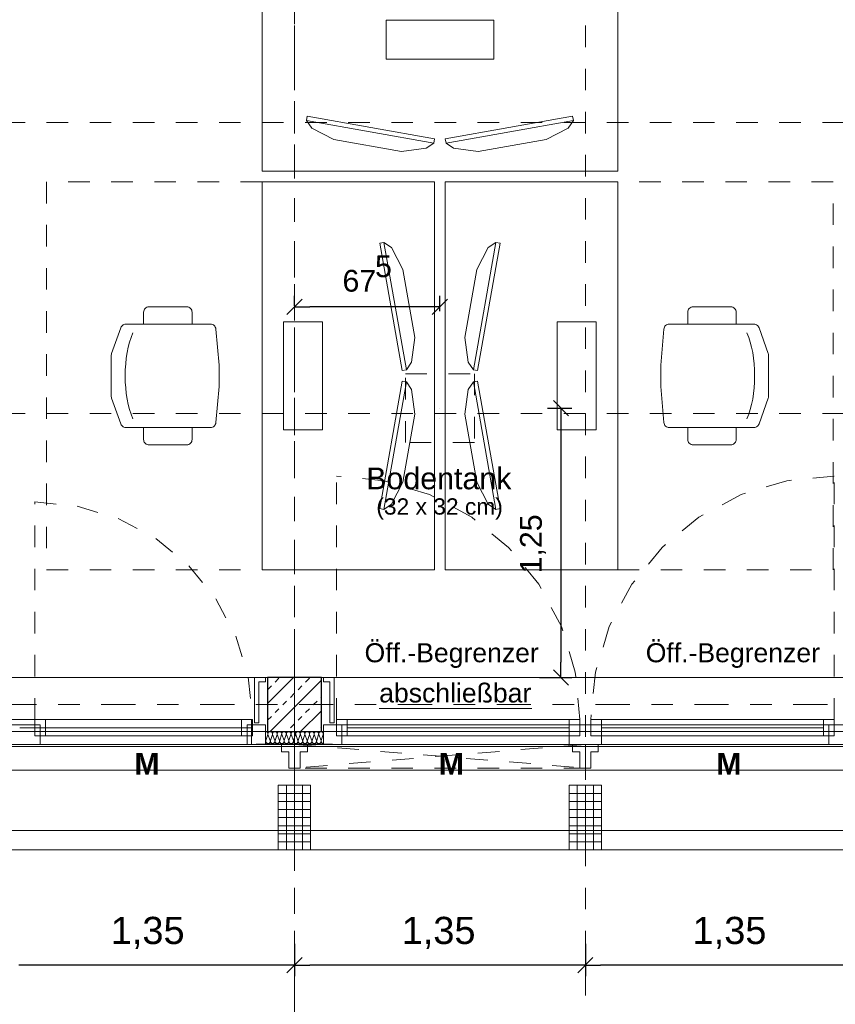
# Model space of a CAD drawing. Header units: metres. Extents: x -45.2 to 14.3, y -31.8 to 10.2.
# Tile 90 of 152: x -12.1 to -8.3, y -23 to -18.4. Entities that reach past the tile are written whole.
import ezdxf

# ---------------------------------------------------------------- set-up
doc = ezdxf.new("R2010")
doc.units = ezdxf.units.M
doc.header["$LTSCALE"] = 0.05
for name, pattern in [('1600.2032', [1.6, 0.8, -0.8]), ('Achsen 01', [5.291531, 3.175, -1.058062, 0.352704, -0.705764]), ('gestrichelt - 01', [2, 1, -1]), ('ISO-07 Punktiert', [0.889, 0.127, -0.762]), ('Raster 01', [2, 1, -1]), ('VW-01 Strichlinie kurz', [2, 1, -1])]:
    doc.linetypes.add(name, pattern=pattern)
doc.layers.get('0').update_dxf_attribs({"lineweight": 25})
for name, color, linetype, lineweight, true_color in [('013_Beton und Stahlbetonarbeiten-000 Brüstung', 7, 'Continuous', 9, 0xa6a6a6), ('014_Fassadenarbeiten-000 Aufsicht Betonfertigteile', 7, 'Continuous', 9, 0xc0c0c0), ('014_Fassadenarbeiten-330 mineralische Dämmung', 7, 'Continuous', 9, 0x666666), ('030_Sonnenschutzarbeiten-Bemassung', 7, 'Continuous', 13, 0xff6633), ('030_Sonnenschutzarbeiten-Grundriss', 7, 'Continuous', 13, 0x555555), ('031_Metallbauarbeiten-330 Aufsicht Metallbauarbeiten', 7, 'Continuous', 9, 0xa6a6a6), ('032_Metallarbeiten-abschließbar', 7, 'Continuous', 13, 0x444444), ('032_Metallarbeiten-Fenster', 7, 'Continuous', 13, 0x444444), ('032_Metallarbeiten-Öffnungsbegrenzer', 7, 'Continuous', 13, 0x444444), ('ACTES-Einrichtung Aufsicht.', 7, 'Continuous', 9, 0xa6a6a6), ('AV1-Achsen', 1, 'Achsen 01', 18, 0xff0000), ('AV1-Bewegungsfläche', 7, 'gestrichelt - 01', 9, 0xd9d9d9), ('AV1-Einrichtung', 7, 'Continuous', 9, 0xa6a6a6), ('AV1-Raster', 7, 'Raster 01', 9, 0xa6a6a6)]:
    doc.layers.add(name, color=color, linetype=linetype, lineweight=lineweight, true_color=true_color)
for name, color, linetype, lineweight in [('013_Beton und Stahlbetonarbeiten-000 Unterzüge', 7, 'ISO-07 Punktiert', 13), ('013_Beton und Stahlbetonarbeiten-330 Außenstützen', 7, 'Continuous', 25), ('014_Fassadenarbeiten-330 Betonfertigteile vertikal', 7, 'Continuous', 9), ('027_Tischlerarbeiten-330 Innenfensterbänke', 7, 'Continuous', 9), ('030_Sonnenschutzarbeiten-Kasten+Behang', 7, 'Continuous', 5), ('030_Sonnenschutzarbeiten-Motor', 7, 'Continuous', 5), ('053_Niederspannungsanlagen-Bodentanks', 7, 'gestrichelt - 01', 9), ('AV1-Einrichtung Bemaßung', 7, 'Continuous', 9)]:
    doc.layers.add(name, color=color, linetype=linetype, lineweight=lineweight)
doc.styles.add('Arial', font='arial.ttf')
doc.styles.add('Arial (bold)', font='arialbd.ttf')

msp = doc.modelspace()

# ---------------------------------------------------------------- linework, layer by layer
at = {"color": 0, "linetype": 'Continuous', "lineweight": 15}
for p, q in [((-10.8354, -19.7898), (-10.7646, -19.7191)), ((-10.0896, -19.7191), (-10.1604, -19.7898)), ((-9.5985, -20.1896), (-9.5278, -20.2604)), ((-9.5278, -21.5104), (-9.5985, -21.4396)), ((-10.7646, -22.7746), (-10.8354, -22.8454)), ((-10.8354, -22.8454), (-10.7646, -22.7746)), ((-9.4146, -22.7746), (-9.4854, -22.8454)), ((-9.4854, -22.8454), (-9.4146, -22.7746))]:
    msp.add_line(p, q, dxfattribs=at)
at = {"color": 0, "linetype": 'ByBlock', "lineweight": -2}
for p, q in [((-10.8, -19.7544), (-10.7293, -19.7544)), ((-10.125, -19.7544), (-10.1957, -19.7544)), ((-9.5632, -20.225), (-9.5632, -20.2957)), ((-9.5632, -21.475), (-9.5632, -21.4043)), ((-10.8, -22.81), (-10.8707, -22.81)), ((-10.8, -22.81), (-10.7293, -22.81)), ((-9.45, -22.81), (-9.5207, -22.81)), ((-9.45, -22.81), (-9.3793, -22.81))]:
    msp.add_line(p, q, dxfattribs=at)
at = {"layer": '013_Beton und Stahlbetonarbeiten-000 Brüstung'}
for points in [[(-13.375, -21.725), (-13.375, -21.475), (-10.925, -21.475), (-10.925, -21.725)], [(-10.675, -21.725), (-10.675, -21.475), (-8.225, -21.475), (-8.225, -21.725)]]:
    msp.add_lwpolyline(points, close=True, dxfattribs=at)
at = {"layer": '013_Beton und Stahlbetonarbeiten-000 Unterzüge', "linetype": 'VW-01 Strichlinie kurz'}
for points in [[(-13.375, -21.725), (-13.375, -21.475), (-10.925, -21.475), (-10.925, -21.725)], [(-10.675, -21.725), (-10.675, -21.475), (-8.225, -21.475), (-8.225, -21.725)]]:
    msp.add_lwpolyline(points, close=True, dxfattribs=at)
at = {"layer": '013_Beton und Stahlbetonarbeiten-330 Außenstützen', "color": 251, "linetype": 'Continuous', "lineweight": 13, "true_color": 0x4c4c4c}
for p, q in [((-10.8042, -21.475), (-10.925, -21.5958)), ((-10.9248, -21.5314), (-10.9071, -21.5137)), ((-10.675, -21.4872), (-10.9128, -21.725)), ((-10.8894, -21.496), (-10.8718, -21.4784)), ((-10.7834, -21.5314), (-10.7657, -21.5137)), ((-10.748, -21.496), (-10.7303, -21.4784)), ((-10.8187, -21.5668), (-10.8011, -21.5491)), ((-10.8541, -21.6021), (-10.8364, -21.5844)), ((-10.7127, -21.6021), (-10.695, -21.5844)), ((-10.6773, -21.5668), (-10.675, -21.5644)), ((-10.8894, -21.6375), (-10.8718, -21.6198)), ((-10.675, -21.6286), (-10.7714, -21.725)), ((-10.748, -21.6375), (-10.7303, -21.6198)), ((-10.9248, -21.6728), (-10.9071, -21.6551)), ((-10.8187, -21.7082), (-10.8011, -21.6905)), ((-10.7834, -21.6728), (-10.7657, -21.6551)), ((-10.6773, -21.7082), (-10.675, -21.7059))]:
    msp.add_line(p, q, dxfattribs=at)
at = {"layer": '013_Beton und Stahlbetonarbeiten-330 Außenstützen'}
msp.add_lwpolyline([(-10.675, -21.475), (-10.925, -21.475), (-10.925, -21.725), (-10.675, -21.725)], close=True, dxfattribs=at)
at = {"layer": '014_Fassadenarbeiten-000 Aufsicht Betonfertigteile'}
msp.add_lwpolyline([(-39.455, -21.905), (0.305, -21.905), (0.675, -22.275), (-39.825, -22.275)], close=True, dxfattribs=at)
at = {"layer": '014_Fassadenarbeiten-330 Betonfertigteile vertikal', "color": 8, "linetype": 'Continuous', "lineweight": 13, "true_color": 0x808080}
for p, q in [((-10.875, -22.0125), (-10.725, -22.0125)), ((-9.525, -22.0125), (-9.375, -22.0125)), ((-10.875, -22.05), (-10.725, -22.05)), ((-9.525, -22.05), (-9.375, -22.05)), ((-10.875, -22.0875), (-10.725, -22.0875)), ((-9.525, -22.0875), (-9.375, -22.0875)), ((-10.875, -22.125), (-10.725, -22.125)), ((-9.525, -22.125), (-9.375, -22.125)), ((-10.875, -22.1625), (-10.725, -22.1625)), ((-10.875, -22.2), (-10.725, -22.2)), ((-9.525, -22.1625), (-9.375, -22.1625)), ((-9.525, -22.2), (-9.375, -22.2)), ((-10.875, -22.2375), (-10.725, -22.2375)), ((-9.525, -22.2375), (-9.375, -22.2375))]:
    msp.add_line(p, q, dxfattribs=at)
at = {"layer": '014_Fassadenarbeiten-330 Betonfertigteile vertikal', "color": 8, "linetype": 'Continuous', "lineweight": 9, "true_color": 0x808080}
for p, q in [((-10.8375, -21.975), (-10.8375, -22.275)), ((-10.8, -21.975), (-10.8, -22.275)), ((-10.7625, -21.975), (-10.7625, -22.275)), ((-9.4875, -21.975), (-9.4875, -22.275)), ((-9.45, -21.975), (-9.45, -22.275)), ((-9.4125, -21.975), (-9.4125, -22.275))]:
    msp.add_line(p, q, dxfattribs=at)
at = {"layer": '014_Fassadenarbeiten-330 Betonfertigteile vertikal'}
for points in [[(-10.725, -21.975), (-10.875, -21.975), (-10.875, -22.275), (-10.725, -22.275)], [(-9.375, -21.975), (-9.525, -21.975), (-9.525, -22.275), (-9.375, -22.275)]]:
    msp.add_lwpolyline(points, close=True, dxfattribs=at)
at = {"layer": '014_Fassadenarbeiten-330 mineralische Dämmung'}
for points in [[(-10.8694, -21.767), (-10.869, -21.7689), (-10.8689, -21.7708), (-10.8692, -21.7727), (-10.8698, -21.7745), (-10.8707, -21.7762), (-10.8719, -21.7777), (-10.8734, -21.779), (-10.8734, -21.779), (-10.875, -21.7799), (-10.8768, -21.7806), (-10.8787, -21.781), (-10.8806, -21.781), (-10.8825, -21.7806), (-10.8843, -21.7799), (-10.8859, -21.779), (-10.8859, -21.779), (-10.8874, -21.7777), (-10.8886, -21.7762), (-10.8895, -21.7745), (-10.8901, -21.7727), (-10.8903, -21.7708), (-10.8903, -21.7689), (-10.8898, -21.767), (-10.8808, -21.739), (-10.8808, -21.739), (-10.8804, -21.7371), (-10.8803, -21.7352), (-10.8806, -21.7333), (-10.8812, -21.7315), (-10.8821, -21.7298), (-10.8833, -21.7283), (-10.8848, -21.727), (-10.8848, -21.727), (-10.8864, -21.7261), (-10.8882, -21.7254), (-10.8901, -21.725), (-10.892, -21.725), (-10.8939, -21.7254), (-10.8957, -21.7261), (-10.8973, -21.727), (-10.8973, -21.727), (-10.8988, -21.7283), (-10.9, -21.7298), (-10.9009, -21.7315), (-10.9015, -21.7333), (-10.9017, -21.7352), (-10.9017, -21.7371), (-10.9012, -21.739), (-10.8909, -21.767), (-10.8909, -21.767), (-10.8905, -21.7689), (-10.8904, -21.7708), (-10.8907, -21.7727), (-10.8912, -21.7745), (-10.8922, -21.7762), (-10.8934, -21.7777), (-10.8948, -21.779), (-10.8948, -21.779), (-10.8965, -21.7799), (-10.8982, -21.7806), (-10.9001, -21.781), (-10.9021, -21.781), (-10.9039, -21.7806), (-10.9057, -21.7799), (-10.9074, -21.779), (-10.9074, -21.779), (-10.9088, -21.7777), (-10.91, -21.7762), (-10.9109, -21.7745), (-10.9115, -21.7727), (-10.9118, -21.7708), (-10.9117, -21.7689), (-10.9113, -21.767), (-10.9023, -21.739), (-10.9023, -21.739), (-10.9019, -21.7371), (-10.9018, -21.7352), (-10.9021, -21.7333), (-10.9026, -21.7315), (-10.9036, -21.7298), (-10.9048, -21.7283), (-10.9062, -21.727), (-10.9062, -21.727), (-10.9079, -21.7261), (-10.9096, -21.7254), (-10.9115, -21.725), (-10.9135, -21.725), (-10.9153, -21.7254), (-10.9171, -21.7261), (-10.9188, -21.727), (-10.9188, -21.727), (-10.9202, -21.7283), (-10.9214, -21.7298), (-10.9223, -21.7315), (-10.9229, -21.7333), (-10.9232, -21.7352), (-10.9231, -21.7371), (-10.9227, -21.739), (-10.9123, -21.767), (-10.9123, -21.767), (-10.9119, -21.7689), (-10.9118, -21.7708), (-10.9121, -21.7727), (-10.9127, -21.7745), (-10.9136, -21.7762), (-10.9148, -21.7777), (-10.9163, -21.779), (-10.9163, -21.779), (-10.9179, -21.7799), (-10.9197, -21.7806), (-10.9216, -21.781), (-10.9235, -21.781), (-10.9254, -21.7806), (-10.9272, -21.7799), (-10.9288, -21.779), (-10.9288, -21.779), (-10.9303, -21.7777), (-10.9315, -21.7762), (-10.9324, -21.7745), (-10.933, -21.7727), (-10.9332, -21.7708), (-10.9332, -21.7689), (-10.9327, -21.767), (-10.9237, -21.739), (-10.9237, -21.739), (-10.9233, -21.7371), (-10.9232, -21.7352), (-10.9235, -21.7333), (-10.9241, -21.7315), (-10.925, -21.7298), (-10.9262, -21.7283), (-10.9277, -21.727), (-10.9294, -21.726), (-10.9312, -21.7254), (-10.9331, -21.725), (-10.935, -21.725)], [(-10.6764, -21.767), (-10.676, -21.769), (-10.6759, -21.771), (-10.6762, -21.773), (-10.6769, -21.7749), (-10.6779, -21.7766), (-10.6793, -21.7781), (-10.6809, -21.7793), (-10.6827, -21.7802), (-10.6846, -21.7808), (-10.6866, -21.781), (-10.6886, -21.7808), (-10.6905, -21.7802), (-10.6923, -21.7793), (-10.6939, -21.7781), (-10.6953, -21.7766), (-10.6963, -21.7749), (-10.697, -21.773), (-10.6973, -21.771), (-10.6972, -21.769), (-10.6968, -21.767), (-10.6878, -21.739), (-10.6878, -21.739), (-10.6874, -21.737), (-10.6873, -21.735), (-10.6876, -21.733), (-10.6883, -21.7311), (-10.6893, -21.7294), (-10.6907, -21.7279), (-10.6923, -21.7267), (-10.6941, -21.7257), (-10.696, -21.7252), (-10.698, -21.725), (-10.7, -21.7252), (-10.7019, -21.7257), (-10.7037, -21.7267), (-10.7053, -21.7279), (-10.7067, -21.7294), (-10.7077, -21.7311), (-10.7084, -21.733), (-10.7087, -21.735), (-10.7086, -21.737), (-10.7082, -21.739), (-10.6978, -21.767), (-10.6978, -21.767), (-10.6974, -21.769), (-10.6974, -21.771), (-10.6977, -21.773), (-10.6984, -21.7749), (-10.6994, -21.7766), (-10.7007, -21.7781), (-10.7023, -21.7793), (-10.7041, -21.7802), (-10.706, -21.7808), (-10.708, -21.781), (-10.7101, -21.7808), (-10.712, -21.7802), (-10.7138, -21.7793), (-10.7154, -21.7781), (-10.7167, -21.7766), (-10.7177, -21.7749), (-10.7184, -21.773), (-10.7187, -21.771), (-10.7187, -21.769), (-10.7182, -21.767), (-10.7092, -21.739), (-10.7092, -21.739), (-10.7088, -21.737), (-10.7088, -21.735), (-10.7091, -21.733), (-10.7098, -21.7311), (-10.7108, -21.7294), (-10.7121, -21.7279), (-10.7137, -21.7267), (-10.7155, -21.7257), (-10.7174, -21.7252), (-10.7194, -21.725), (-10.7215, -21.7252), (-10.7234, -21.7257), (-10.7252, -21.7267), (-10.7268, -21.7279), (-10.7281, -21.7294), (-10.7291, -21.7311), (-10.7298, -21.733), (-10.7301, -21.735), (-10.7301, -21.737), (-10.7296, -21.739), (-10.7193, -21.767), (-10.7193, -21.767), (-10.7189, -21.769), (-10.7188, -21.771), (-10.7191, -21.773), (-10.7198, -21.7749), (-10.7208, -21.7766), (-10.7222, -21.7781), (-10.7238, -21.7793), (-10.7256, -21.7802), (-10.7275, -21.7808), (-10.7295, -21.781), (-10.7315, -21.7808), (-10.7334, -21.7802), (-10.7352, -21.7793), (-10.7368, -21.7781), (-10.7382, -21.7766), (-10.7392, -21.7749), (-10.7399, -21.773), (-10.7402, -21.771), (-10.7401, -21.769), (-10.7397, -21.767), (-10.7307, -21.739), (-10.7307, -21.739), (-10.7303, -21.737), (-10.7302, -21.735), (-10.7305, -21.733), (-10.7312, -21.7311), (-10.7322, -21.7294), (-10.7336, -21.7279), (-10.7352, -21.7267), (-10.737, -21.7257), (-10.7389, -21.7252), (-10.7409, -21.725), (-10.7429, -21.7252), (-10.7448, -21.7257), (-10.7466, -21.7267), (-10.7482, -21.7279), (-10.7496, -21.7294), (-10.7506, -21.7311), (-10.7513, -21.733), (-10.7516, -21.735), (-10.7515, -21.737), (-10.7511, -21.739), (-10.7407, -21.767), (-10.7407, -21.767), (-10.7403, -21.769), (-10.7403, -21.771), (-10.7406, -21.773), (-10.7413, -21.7749), (-10.7423, -21.7766), (-10.7436, -21.7781), (-10.7452, -21.7793), (-10.747, -21.7802), (-10.7489, -21.7808), (-10.7509, -21.781), (-10.753, -21.7808), (-10.7549, -21.7802), (-10.7567, -21.7793), (-10.7583, -21.7781), (-10.7596, -21.7766), (-10.7606, -21.7749), (-10.7613, -21.773), (-10.7616, -21.771), (-10.7616, -21.769), (-10.7611, -21.767), (-10.7521, -21.739), (-10.7521, -21.739), (-10.7517, -21.737), (-10.7517, -21.735), (-10.752, -21.733), (-10.7527, -21.7311), (-10.7537, -21.7294), (-10.755, -21.7279), (-10.7566, -21.7267), (-10.7584, -21.7257), (-10.7603, -21.7252), (-10.7623, -21.725), (-10.7644, -21.7252), (-10.7663, -21.7257), (-10.7681, -21.7267), (-10.7697, -21.7279), (-10.771, -21.7294), (-10.772, -21.7311), (-10.7727, -21.733), (-10.773, -21.735), (-10.773, -21.737), (-10.7725, -21.739), (-10.7622, -21.767), (-10.7622, -21.767), (-10.7618, -21.769), (-10.7617, -21.771), (-10.762, -21.773), (-10.7627, -21.7749), (-10.7637, -21.7766), (-10.7651, -21.7781), (-10.7667, -21.7793), (-10.7685, -21.7802), (-10.7704, -21.7808), (-10.7724, -21.781), (-10.7744, -21.7808), (-10.7763, -21.7802), (-10.7781, -21.7793), (-10.7797, -21.7781), (-10.7811, -21.7766), (-10.7821, -21.7749), (-10.7828, -21.773), (-10.7831, -21.771), (-10.783, -21.769), (-10.7826, -21.767), (-10.7736, -21.739), (-10.7736, -21.739), (-10.7732, -21.737), (-10.7731, -21.735), (-10.7734, -21.733), (-10.7741, -21.7311), (-10.7751, -21.7294), (-10.7765, -21.7279), (-10.7781, -21.7267), (-10.7799, -21.7257), (-10.7818, -21.7252), (-10.7838, -21.725), (-10.7858, -21.7252), (-10.7877, -21.7257), (-10.7895, -21.7267), (-10.7911, -21.7279), (-10.7925, -21.7294), (-10.7935, -21.7311), (-10.7942, -21.733), (-10.7945, -21.735), (-10.7944, -21.737), (-10.794, -21.739), (-10.7836, -21.767), (-10.7836, -21.767), (-10.7832, -21.769), (-10.7832, -21.771), (-10.7835, -21.773), (-10.7842, -21.7749), (-10.7852, -21.7766), (-10.7865, -21.7781), (-10.7881, -21.7793), (-10.7899, -21.7802), (-10.7918, -21.7808), (-10.7938, -21.781), (-10.7959, -21.7808), (-10.7978, -21.7802), (-10.7996, -21.7793), (-10.8012, -21.7781), (-10.8025, -21.7766), (-10.8035, -21.7749), (-10.8042, -21.773), (-10.8045, -21.771), (-10.8045, -21.769), (-10.804, -21.767), (-10.795, -21.739), (-10.795, -21.739), (-10.7946, -21.737), (-10.7946, -21.735), (-10.7949, -21.733), (-10.7956, -21.7311), (-10.7966, -21.7294), (-10.7979, -21.7279), (-10.7995, -21.7267), (-10.8013, -21.7257), (-10.8032, -21.7252), (-10.8052, -21.725), (-10.8073, -21.7252), (-10.8092, -21.7257), (-10.811, -21.7267), (-10.8126, -21.7279), (-10.8139, -21.7294), (-10.8149, -21.7311), (-10.8156, -21.733), (-10.8159, -21.735), (-10.8159, -21.737), (-10.8154, -21.739), (-10.8051, -21.767), (-10.8051, -21.767), (-10.8047, -21.769), (-10.8046, -21.771), (-10.8049, -21.773), (-10.8056, -21.7749), (-10.8066, -21.7766), (-10.808, -21.7781), (-10.8096, -21.7793), (-10.8114, -21.7802), (-10.8133, -21.7808), (-10.8153, -21.781), (-10.8173, -21.7808), (-10.8192, -21.7802), (-10.821, -21.7793), (-10.8226, -21.7781), (-10.824, -21.7766), (-10.825, -21.7749), (-10.8257, -21.773), (-10.826, -21.771), (-10.8259, -21.769), (-10.8255, -21.767), (-10.8165, -21.739), (-10.8165, -21.739), (-10.8161, -21.737), (-10.816, -21.735), (-10.8163, -21.733), (-10.817, -21.7311), (-10.818, -21.7294), (-10.8194, -21.7279), (-10.821, -21.7267), (-10.8228, -21.7257), (-10.8247, -21.7252), (-10.8267, -21.725), (-10.8287, -21.7252), (-10.8306, -21.7257), (-10.8324, -21.7267), (-10.834, -21.7279), (-10.8354, -21.7294), (-10.8364, -21.7311), (-10.8371, -21.733), (-10.8374, -21.735), (-10.8373, -21.737), (-10.8369, -21.739), (-10.8265, -21.767), (-10.8265, -21.767), (-10.8261, -21.769), (-10.8261, -21.771), (-10.8264, -21.773), (-10.8271, -21.7749), (-10.8281, -21.7766), (-10.8294, -21.7781), (-10.831, -21.7793), (-10.8328, -21.7802), (-10.8347, -21.7808), (-10.8367, -21.781), (-10.8388, -21.7808), (-10.8407, -21.7802), (-10.8425, -21.7793), (-10.8441, -21.7781), (-10.8454, -21.7766), (-10.8464, -21.7749), (-10.8471, -21.773), (-10.8474, -21.771), (-10.8474, -21.769), (-10.8469, -21.767), (-10.8379, -21.739), (-10.8379, -21.739), (-10.8375, -21.737), (-10.8375, -21.735), (-10.8378, -21.733), (-10.8385, -21.7311), (-10.8395, -21.7294), (-10.8408, -21.7279), (-10.8424, -21.7267), (-10.8442, -21.7257), (-10.8461, -21.7252), (-10.8481, -21.725), (-10.8502, -21.7252), (-10.8521, -21.7257), (-10.8539, -21.7267), (-10.8555, -21.7279), (-10.8568, -21.7294), (-10.8578, -21.7311), (-10.8585, -21.733), (-10.8588, -21.735), (-10.8588, -21.737), (-10.8583, -21.739), (-10.848, -21.767), (-10.848, -21.767), (-10.8476, -21.769), (-10.8475, -21.771), (-10.8478, -21.773), (-10.8485, -21.7749), (-10.8495, -21.7766), (-10.8509, -21.7781), (-10.8525, -21.7793), (-10.8543, -21.7802), (-10.8562, -21.7808), (-10.8582, -21.781), (-10.8602, -21.7808), (-10.8621, -21.7802), (-10.8639, -21.7793), (-10.8655, -21.7781), (-10.8669, -21.7766), (-10.8679, -21.7749), (-10.8686, -21.773), (-10.8689, -21.771), (-10.8688, -21.769), (-10.8684, -21.767), (-10.8594, -21.739), (-10.8594, -21.739), (-10.859, -21.737), (-10.8589, -21.735), (-10.8592, -21.733), (-10.8599, -21.7311), (-10.8609, -21.7294), (-10.8623, -21.7279), (-10.8639, -21.7267), (-10.8657, -21.7257), (-10.8676, -21.7252), (-10.8696, -21.725), (-10.8716, -21.7252), (-10.8735, -21.7257), (-10.8753, -21.7267), (-10.8769, -21.7279), (-10.8783, -21.7294), (-10.8793, -21.7311), (-10.88, -21.733), (-10.8803, -21.735), (-10.8802, -21.737), (-10.8798, -21.739), (-10.8694, -21.767), (-10.8694, -21.767), (-10.869, -21.769), (-10.869, -21.771), (-10.8693, -21.773), (-10.87, -21.7749), (-10.871, -21.7766), (-10.8723, -21.7781), (-10.8739, -21.7793), (-10.8757, -21.7802), (-10.8776, -21.7808), (-10.8796, -21.781), (-10.8816, -21.7808), (-10.8836, -21.7802), (-10.8854, -21.7793), (-10.887, -21.7781), (-10.8883, -21.7766), (-10.8893, -21.7749), (-10.89, -21.773), (-10.8903, -21.771), (-10.8903, -21.769), (-10.8898, -21.767), (-10.8808, -21.739), (-10.8808, -21.739), (-10.8804, -21.737), (-10.8804, -21.735), (-10.8807, -21.733), (-10.8814, -21.7311), (-10.8824, -21.7294), (-10.8837, -21.7279), (-10.8853, -21.7267), (-10.8871, -21.7257), (-10.889, -21.7252), (-10.891, -21.725), (-10.8931, -21.7252), (-10.895, -21.7257), (-10.8968, -21.7267), (-10.8984, -21.7279), (-10.8997, -21.7294), (-10.9007, -21.7311), (-10.9014, -21.733), (-10.9017, -21.735), (-10.9017, -21.737), (-10.9012, -21.739), (-10.8909, -21.767), (-10.8909, -21.767), (-10.8905, -21.769), (-10.8904, -21.771), (-10.8907, -21.773), (-10.8914, -21.7749), (-10.8924, -21.7766), (-10.8938, -21.7781), (-10.8954, -21.7793), (-10.8972, -21.7802), (-10.8991, -21.7808), (-10.9011, -21.781), (-10.9031, -21.7808), (-10.905, -21.7802), (-10.9068, -21.7793), (-10.9084, -21.7781), (-10.9098, -21.7766), (-10.9108, -21.7749), (-10.9115, -21.773), (-10.9118, -21.771), (-10.9117, -21.769), (-10.9113, -21.767), (-10.9023, -21.739), (-10.9023, -21.739), (-10.9019, -21.737), (-10.9018, -21.735), (-10.9021, -21.733), (-10.9028, -21.7311), (-10.9038, -21.7294), (-10.9052, -21.7279), (-10.9068, -21.7267), (-10.9086, -21.7257), (-10.9105, -21.7252), (-10.9125, -21.725), (-10.9145, -21.7252), (-10.9164, -21.7257), (-10.9182, -21.7267), (-10.9198, -21.7279), (-10.9212, -21.7294), (-10.9222, -21.7311), (-10.9229, -21.733), (-10.9232, -21.735), (-10.9231, -21.737), (-10.9227, -21.739)], [(-10.665, -21.781), (-10.667, -21.7808), (-10.669, -21.7803), (-10.6708, -21.7794), (-10.6724, -21.7782), (-10.6738, -21.7767), (-10.6748, -21.7749), (-10.6755, -21.773), (-10.6758, -21.771), (-10.6758, -21.769), (-10.6753, -21.767), (-10.6664, -21.739), (-10.6664, -21.739), (-10.6659, -21.737), (-10.6659, -21.735), (-10.6662, -21.733), (-10.6669, -21.7311), (-10.6679, -21.7294), (-10.6692, -21.7279), (-10.6708, -21.7267), (-10.6726, -21.7257), (-10.6745, -21.7252), (-10.6766, -21.725), (-10.6786, -21.7252), (-10.6805, -21.7257), (-10.6823, -21.7267), (-10.6839, -21.7279), (-10.6852, -21.7294), (-10.6862, -21.7311), (-10.6869, -21.733), (-10.6872, -21.735), (-10.6872, -21.737), (-10.6867, -21.739), (-10.6764, -21.767), (-10.6764, -21.767), (-10.676, -21.769), (-10.6759, -21.771), (-10.6762, -21.773), (-10.6769, -21.7749), (-10.6779, -21.7766), (-10.6793, -21.7781), (-10.6809, -21.7793), (-10.6827, -21.7802), (-10.6846, -21.7808), (-10.6866, -21.781), (-10.6886, -21.7808), (-10.6905, -21.7802), (-10.6923, -21.7793), (-10.6939, -21.7781), (-10.6953, -21.7766), (-10.6963, -21.7749), (-10.697, -21.773), (-10.6973, -21.771), (-10.6972, -21.769), (-10.6968, -21.767), (-10.6878, -21.739), (-10.6878, -21.739), (-10.6874, -21.737), (-10.6873, -21.735), (-10.6876, -21.733), (-10.6883, -21.7311), (-10.6893, -21.7294), (-10.6907, -21.7279), (-10.6923, -21.7267), (-10.6941, -21.7257), (-10.696, -21.7252), (-10.698, -21.725), (-10.7, -21.7252), (-10.7019, -21.7257), (-10.7037, -21.7267), (-10.7053, -21.7279), (-10.7067, -21.7294), (-10.7077, -21.7311), (-10.7084, -21.733), (-10.7087, -21.735), (-10.7086, -21.737), (-10.7082, -21.739), (-10.6978, -21.767), (-10.6978, -21.767), (-10.6974, -21.769), (-10.6974, -21.771), (-10.6977, -21.773), (-10.6984, -21.7749), (-10.6994, -21.7766), (-10.7007, -21.7781), (-10.7023, -21.7793), (-10.7041, -21.7802), (-10.706, -21.7808), (-10.708, -21.781), (-10.7101, -21.7808), (-10.712, -21.7802), (-10.7138, -21.7793), (-10.7154, -21.7781), (-10.7167, -21.7766), (-10.7177, -21.7749), (-10.7184, -21.773), (-10.7187, -21.771), (-10.7187, -21.769), (-10.7182, -21.767)], [(-10.935, -21.7761), (-10.9341, -21.7744), (-10.9335, -21.7726), (-10.9333, -21.7707), (-10.9334, -21.7689), (-10.9338, -21.767), (-10.935, -21.7637)]]:
    msp.add_lwpolyline(points, dxfattribs=at)
at = {"layer": '027_Tischlerarbeiten-330 Innenfensterbänke'}
for points in [[(-10.935, -21.475), (-10.935, -21.495), (-10.965, -21.495), (-10.965, -21.685), (-10.985, -21.685), (-10.985, -21.475)], [(-10.665, -21.475), (-10.665, -21.495), (-10.635, -21.495), (-10.635, -21.685), (-10.615, -21.685), (-10.615, -21.475)]]:
    msp.add_lwpolyline(points, close=True, dxfattribs=at)
at = {"layer": '030_Sonnenschutzarbeiten-Bemassung', "color": 0, "lineweight": -2}
for p, q in [((-10.8, -22.71), (-10.8, -22.86)), ((-10.8, -22.71), (-10.8, -22.86)), ((-9.45, -22.71), (-9.45, -22.86)), ((-9.45, -22.71), (-9.45, -22.86)), ((-10.8707, -22.81), (-12.0793, -22.81)), ((-9.5207, -22.81), (-10.7293, -22.81)), ((-8.1707, -22.81), (-9.3793, -22.81))]:
    msp.add_line(p, q, dxfattribs=at)
at = {"layer": '030_Sonnenschutzarbeiten-Grundriss', "color": 251, "true_color": 0x555555}
for points in [[(-10.8, -21.895), (-10.826, -21.895), (-10.826, -21.82), (-10.86, -21.82), (-10.86, -21.785), (-10.8, -21.785)], [(-10.8, -21.895), (-10.774, -21.895), (-10.774, -21.82), (-10.74, -21.82), (-10.74, -21.785), (-10.8, -21.785)], [(-9.45, -21.895), (-9.476, -21.895), (-9.476, -21.82), (-9.51, -21.82), (-9.51, -21.785), (-9.45, -21.785)], [(-9.45, -21.895), (-9.424, -21.895), (-9.424, -21.82), (-9.39, -21.82), (-9.39, -21.785), (-9.45, -21.785)]]:
    msp.add_lwpolyline(points, close=True, dxfattribs=at)
at = {"layer": '030_Sonnenschutzarbeiten-Kasten+Behang', "color": 1, "linetype": '1600.2032', "lineweight": 18, "true_color": 0xff0000}
for p, q in [((-9.45, -21.785), (-10.8, -21.895)), ((-10.8, -21.785), (-9.45, -21.895))]:
    msp.add_line(p, q, dxfattribs=at)
at = {"layer": '030_Sonnenschutzarbeiten-Kasten+Behang', "color": 1, "linetype": 'Continuous', "lineweight": 18, "true_color": 0xff0000}
for points in [[(-10.826, -21.82), (-10.86, -21.82), (-10.86, -21.785), (-10.8, -21.785), (-10.8, -21.895), (-10.826, -21.895)], [(-10.774, -21.82), (-10.74, -21.82), (-10.74, -21.785), (-10.8, -21.785), (-10.8, -21.895), (-10.774, -21.895)], [(-9.476, -21.82), (-9.51, -21.82), (-9.51, -21.785), (-9.45, -21.785), (-9.45, -21.895), (-9.476, -21.895)], [(-9.424, -21.82), (-9.39, -21.82), (-9.39, -21.785), (-9.45, -21.785), (-9.45, -21.895), (-9.424, -21.895)]]:
    msp.add_lwpolyline(points, close=True, dxfattribs=at)
at = {"layer": '030_Sonnenschutzarbeiten-Kasten+Behang', "color": 1, "linetype": '1600.2032', "lineweight": 18, "true_color": 0xff0000}
msp.add_lwpolyline([(-10.8, -21.785), (-9.45, -21.785), (-9.45, -21.895), (-10.8, -21.895)], close=True, dxfattribs=at)
at = {"layer": '031_Metallbauarbeiten-330 Aufsicht Metallbauarbeiten'}
for points in [[(-13.5, -21.795), (-10.8, -21.795), (-10.8, -22.185), (-13.5, -22.185)], [(-10.8, -21.795), (-8.1, -21.795), (-8.1, -22.185), (-10.8, -22.185)]]:
    msp.add_lwpolyline(points, close=True, dxfattribs=at)
at = {"layer": '032_Metallarbeiten-abschließbar', "color": 12, "linetype": 'Continuous', "true_color": 0xdd0000}
msp.add_line((-10.4067, -21.6178), (-9.6991, -21.6178), dxfattribs=at)
at = {"layer": '032_Metallarbeiten-Fenster', "color": 7, "linetype": 'gestrichelt - 01', "lineweight": 18}
for p, q in [((-10.605, -21.67), (-10.605, -20.54)), ((-8.295, -21.67), (-8.295, -20.54))]:
    msp.add_line(p, q, dxfattribs=at)
at = {"layer": '032_Metallarbeiten-Fenster', "color": 7, "lineweight": 18}
for p, q in [((-11, -21.7075), (-12.075, -21.7075)), ((-11.955, -21.7075), (-11.045, -21.7075)), ((-10.555, -21.7075), (-9.525, -21.7075)), ((-8.345, -21.7075), (-9.375, -21.7075))]:
    msp.add_line(p, q, dxfattribs=at)
at = {"layer": '032_Metallarbeiten-Fenster', "color": 7, "linetype": 'gestrichelt - 01', "lineweight": 18}
for points in [[(-9.475, -21.67), (-9.4967, -21.4495), (-9.561, -21.2376), (-9.6654, -21.0422), (-9.806, -20.871), (-9.9772, -20.7304), (-10.1726, -20.626), (-10.3845, -20.5617), (-10.605, -20.54)], [(-8.295, -20.54), (-8.5155, -20.5617), (-8.7274, -20.626), (-8.9228, -20.7304), (-9.094, -20.871), (-9.2346, -21.0422), (-9.339, -21.2376), (-9.4033, -21.4495), (-9.425, -21.67)], [(-12.005, -21.67), (-12.005, -20.66), (-12.005, -20.66), (-11.808, -20.6794), (-11.6185, -20.7369), (-11.4439, -20.8302), (-11.2908, -20.9558), (-11.1652, -21.1089), (-11.0719, -21.2835), (-11.0144, -21.473), (-10.995, -21.67)]]:
    msp.add_lwpolyline(points, dxfattribs=at)
at = {"layer": '032_Metallarbeiten-Fenster', "color": 7, "lineweight": 18}
for points in [[(-11, -21.67), (-11, -21.785), (-13.3, -21.785), (-13.3, -21.67)], [(-12.15, -21.785), (-11.98, -21.785), (-11.98, -21.695), (-12.15, -21.695)], [(-11.955, -21.745), (-12.005, -21.745), (-12.005, -21.67), (-11.955, -21.67)], [(-11.045, -21.67), (-11.955, -21.67), (-11.955, -21.745), (-11.045, -21.745)], [(-10.995, -21.745), (-11.045, -21.745), (-11.045, -21.67), (-10.995, -21.67)], [(-10.935, -21.785), (-11.02, -21.785), (-11.02, -21.695), (-10.935, -21.695)], [(-10.58, -21.785), (-10.58, -21.695), (-10.665, -21.695), (-10.665, -21.785)], [(-10.605, -21.745), (-10.555, -21.745), (-10.555, -21.67), (-10.605, -21.67)], [(-8.32, -21.695), (-8.32, -21.785), (-10.58, -21.785), (-10.58, -21.695)], [(-10.555, -21.745), (-9.525, -21.745), (-9.525, -21.67), (-10.555, -21.67)], [(-9.525, -21.745), (-9.475, -21.745), (-9.475, -21.67), (-9.525, -21.67)], [(-9.375, -21.785), (-9.525, -21.785), (-9.525, -21.695), (-9.375, -21.695)], [(-9.375, -21.745), (-9.425, -21.745), (-9.425, -21.67), (-9.375, -21.67)], [(-8.345, -21.745), (-9.375, -21.745), (-9.375, -21.67), (-8.345, -21.67)], [(-8.295, -21.745), (-8.345, -21.745), (-8.345, -21.67), (-8.295, -21.67)], [(-8.235, -21.695), (-8.32, -21.695), (-8.32, -21.785), (-8.235, -21.785)]]:
    msp.add_lwpolyline(points, close=True, dxfattribs=at)
at = {"layer": '032_Metallarbeiten-Fenster', "color": 7, "linetype": 'Continuous', "lineweight": 9}
msp.add_lwpolyline([(-10.9769, -21.7843), (-10.6231, -21.7843), (-10.6231, -21.7863), (-10.9769, -21.7863)], close=True, dxfattribs=at)
at = {"layer": '053_Niederspannungsanlagen-Bodentanks'}
msp.add_lwpolyline([(-10.285, -20.065), (-9.965, -20.065), (-9.965, -20.385), (-10.285, -20.385)], close=True, dxfattribs=at)
at = {"layer": 'ACTES-Einrichtung Aufsicht.'}
for points in [[(-9.875, -18.425), (-9.875, -18.605), (-10.375, -18.605), (-10.375, -18.425)], [(-10.15, -18.975), (-10.1535, -18.9947), (-10.7444, -18.8905), (-10.7409, -18.8708)], [(-10.6178, -18.9788), (-10.3026, -19.0344), (-10.1882, -19.019), (-10.1535, -18.9947), (-10.7444, -18.8905), (-10.72, -18.9253)], [(-9.5091, -18.8708), (-9.5056, -18.8905), (-10.0965, -18.9947), (-10.1, -18.975)], [(-9.9474, -19.0344), (-9.6322, -18.9788), (-9.53, -18.9253), (-9.5056, -18.8905), (-10.0965, -18.9947), (-10.0618, -19.019)], [(-10.4042, -19.4591), (-10.3845, -19.4556), (-10.2803, -20.0465), (-10.3, -20.05)], [(-10.2962, -19.5822), (-10.2406, -19.8974), (-10.256, -20.0118), (-10.2803, -20.0465), (-10.3845, -19.4556), (-10.3497, -19.48)], [(-9.9538, -19.5822), (-10.0094, -19.8974), (-9.994, -20.0118), (-9.9697, -20.0465), (-9.8655, -19.4556), (-9.9003, -19.48)], [(-9.95, -20.05), (-9.9697, -20.0465), (-9.8655, -19.4556), (-9.8458, -19.4591)], [(-11.5, -19.835), (-11.275, -19.835), (-11.275, -19.78), (-11.275, -19.78), (-11.2755, -19.7751), (-11.2769, -19.7704), (-11.2792, -19.7661), (-11.2823, -19.7623), (-11.2861, -19.7592), (-11.2904, -19.7569), (-11.2951, -19.7555), (-11.3, -19.755), (-11.475, -19.755), (-11.475, -19.755), (-11.4799, -19.7555), (-11.4846, -19.7569), (-11.4889, -19.7592), (-11.4927, -19.7623), (-11.4958, -19.7661), (-11.4981, -19.7704), (-11.4995, -19.7751), (-11.5, -19.78)], [(-8.75, -19.835), (-8.975, -19.835), (-8.975, -19.78), (-8.975, -19.78), (-8.9745, -19.7751), (-8.9731, -19.7704), (-8.9708, -19.7661), (-8.9677, -19.7623), (-8.9639, -19.7592), (-8.9596, -19.7569), (-8.9549, -19.7555), (-8.95, -19.755), (-8.775, -19.755), (-8.775, -19.755), (-8.7701, -19.7555), (-8.7654, -19.7569), (-8.7611, -19.7592), (-8.7573, -19.7623), (-8.7542, -19.7661), (-8.7519, -19.7704), (-8.7505, -19.7751), (-8.75, -19.78)], [(-10.67, -20.325), (-10.85, -20.325), (-10.85, -19.825), (-10.67, -19.825)], [(-9.4, -20.325), (-9.58, -20.325), (-9.58, -19.825), (-9.4, -19.825)], [(-11.5824, -20.315), (-11.1895, -20.315), (-11.1895, -20.315), (-11.1849, -20.3146), (-11.1805, -20.3133), (-11.1763, -20.3112), (-11.1726, -20.3084), (-11.1695, -20.305), (-11.1671, -20.3011), (-11.1655, -20.2967), (-11.1646, -20.2922), (-11.15, -20.125), (-11.15, -20.025), (-11.1646, -19.8578), (-11.1646, -19.8578), (-11.1655, -19.8533), (-11.1671, -19.8489), (-11.1695, -19.845), (-11.1726, -19.8416), (-11.1763, -19.8388), (-11.1805, -19.8367), (-11.1849, -19.8354), (-11.1895, -19.835), (-11.5824, -19.835), (-11.5824, -19.835), (-11.5867, -19.8354), (-11.591, -19.8365), (-11.5949, -19.8384), (-11.5985, -19.8409), (-11.6016, -19.844), (-11.6041, -19.8476), (-11.6059, -19.8516), (-11.6485, -19.9709), (-11.6485, -19.9709), (-11.6496, -19.9751), (-11.65, -19.9793), (-11.65, -20.1707), (-11.65, -20.1707), (-11.6496, -20.1749), (-11.6485, -20.1791), (-11.6059, -20.2984), (-11.6059, -20.2984), (-11.6041, -20.3024), (-11.6016, -20.306), (-11.5985, -20.3091), (-11.5949, -20.3116), (-11.591, -20.3135), (-11.5867, -20.3146)], [(-8.6676, -20.315), (-9.0605, -20.315), (-9.0605, -20.315), (-9.0651, -20.3146), (-9.0695, -20.3133), (-9.0737, -20.3112), (-9.0774, -20.3084), (-9.0805, -20.305), (-9.0829, -20.3011), (-9.0845, -20.2967), (-9.0854, -20.2922), (-9.1, -20.125), (-9.1, -20.025), (-9.0854, -19.8578), (-9.0854, -19.8578), (-9.0845, -19.8533), (-9.0829, -19.8489), (-9.0805, -19.845), (-9.0774, -19.8416), (-9.0737, -19.8388), (-9.0695, -19.8367), (-9.0651, -19.8354), (-9.0605, -19.835), (-8.6676, -19.835), (-8.6676, -19.835), (-8.6633, -19.8354), (-8.659, -19.8365), (-8.6551, -19.8384), (-8.6515, -19.8409), (-8.6484, -19.844), (-8.6459, -19.8476), (-8.6441, -19.8516), (-8.6015, -19.9709), (-8.6015, -19.9709), (-8.6004, -19.9751), (-8.6, -19.9793), (-8.6, -20.1707), (-8.6, -20.1707), (-8.6004, -20.1749), (-8.6015, -20.1791), (-8.6441, -20.2984), (-8.6441, -20.2984), (-8.6459, -20.3024), (-8.6484, -20.306), (-8.6515, -20.3091), (-8.6551, -20.3116), (-8.659, -20.3135), (-8.6633, -20.3146)], [(-10.3, -20.1), (-10.2803, -20.1035), (-10.3845, -20.6944), (-10.4042, -20.6909)], [(-9.8458, -20.6909), (-9.8655, -20.6944), (-9.9697, -20.1035), (-9.95, -20.1)], [(-10.2406, -20.2526), (-10.2962, -20.5678), (-10.3497, -20.67), (-10.3845, -20.6944), (-10.2803, -20.1035), (-10.256, -20.1382)], [(-10.0094, -20.2526), (-9.9538, -20.5678), (-9.9003, -20.67), (-9.8655, -20.6944), (-9.9697, -20.1035), (-9.994, -20.1382)], [(-11.275, -20.315), (-11.5, -20.315), (-11.5, -20.37), (-11.5, -20.37), (-11.4996, -20.3743), (-11.4985, -20.3786), (-11.4967, -20.3825), (-11.4942, -20.3861), (-11.4911, -20.3892), (-11.4875, -20.3917), (-11.4836, -20.3935), (-11.4793, -20.3946), (-11.475, -20.395), (-11.3, -20.395), (-11.3, -20.395), (-11.2951, -20.3945), (-11.2904, -20.3931), (-11.2861, -20.3908), (-11.2823, -20.3877), (-11.2792, -20.3839), (-11.2769, -20.3796), (-11.2755, -20.3749), (-11.275, -20.37)], [(-8.975, -20.315), (-8.75, -20.315), (-8.75, -20.37), (-8.75, -20.37), (-8.7504, -20.3743), (-8.7515, -20.3786), (-8.7533, -20.3825), (-8.7558, -20.3861), (-8.7589, -20.3892), (-8.7625, -20.3917), (-8.7664, -20.3935), (-8.7707, -20.3946), (-8.775, -20.395), (-8.95, -20.395), (-8.95, -20.395), (-8.9549, -20.3945), (-8.9596, -20.3931), (-8.9639, -20.3908), (-8.9677, -20.3877), (-8.9708, -20.3839), (-8.9731, -20.3796), (-8.9745, -20.3749), (-8.975, -20.37)]]:
    msp.add_lwpolyline(points, close=True, dxfattribs=at)
for points in [[(-11.5854, -20.075), (-11.5848, -20.0464), (-11.5831, -20.0188), (-11.5804, -19.9923), (-11.5765, -19.9667), (-11.5715, -19.9423), (-11.5655, -19.9188), (-11.5583, -19.8964), (-11.55, -19.875)], [(-8.6646, -20.075), (-8.6652, -20.0464), (-8.6669, -20.0188), (-8.6696, -19.9923), (-8.6735, -19.9667), (-8.6785, -19.9423), (-8.6845, -19.9188), (-8.6917, -19.8964), (-8.7, -19.875)], [(-11.5854, -20.075), (-11.5848, -20.1036), (-11.5831, -20.1312), (-11.5804, -20.1577), (-11.5765, -20.1833), (-11.5715, -20.2077), (-11.5655, -20.2312), (-11.5583, -20.2536), (-11.55, -20.275)], [(-8.6646, -20.075), (-8.6652, -20.1036), (-8.6669, -20.1312), (-8.6696, -20.1577), (-8.6735, -20.1833), (-8.6785, -20.2077), (-8.6845, -20.2312), (-8.6917, -20.2536), (-8.7, -20.275)]]:
    msp.add_lwpolyline(points, dxfattribs=at)
at = {"layer": 'AV1-Achsen'}
for p, q in [((-10.8, -26.5), (-10.8, 4.9)), ((-43.35, -21.6), (4.2, -21.6))]:
    msp.add_line(p, q, dxfattribs=at)
at = {"layer": 'AV1-Bewegungsfläche'}
for points in [[(-10.95, -20.975), (-10.95, -19.175), (-11.95, -19.175), (-11.95, -20.975)], [(-8.3, -20.975), (-8.3, -19.175), (-9.3, -19.175), (-9.3, -20.975)]]:
    msp.add_lwpolyline(points, close=True, dxfattribs=at)
at = {"layer": 'AV1-Einrichtung'}
for points in [[(-9.3, -18.325), (-9.3, -19.125), (-10.95, -19.125), (-10.95, -18.325)], [(-10.15, -20.975), (-10.95, -20.975), (-10.95, -19.175), (-10.15, -19.175)], [(-9.3, -20.975), (-10.1, -20.975), (-10.1, -19.175), (-9.3, -19.175)]]:
    msp.add_lwpolyline(points, close=True, dxfattribs=at)
at = {"layer": 'AV1-Einrichtung Bemaßung', "color": 0, "lineweight": -2}
for p, q in [((-10.8, -19.75), (-10.8, -19.7044)), ((-10.125, -19.775), (-10.125, -19.7044)), ((-10.1957, -19.7544), (-10.7293, -19.7544)), ((-9.625, -20.225), (-9.5132, -20.225)), ((-9.5632, -20.2957), (-9.5632, -21.4043)), ((-9.6632, -21.475), (-9.5132, -21.475))]:
    msp.add_line(p, q, dxfattribs=at)
at = {"layer": 'AV1-Raster'}
for p, q in [((-10.8, -22.95), (-10.8, 1.35)), ((-9.45, -22.95), (-9.45, 1.35)), ((1.35, -18.9), (-40.5, -18.9)), ((1.35, -20.25), (-40.5, -20.25))]:
    msp.add_line(p, q, dxfattribs=at)
at = {"layer": 'Defpoints', "color": 0, "lineweight": 0}
for p, q in [((-10.8, -19.7544), (-10.8, -19.7544)), ((-10.125, -20.225), (-10.125, -20.225)), ((-10.8, -20.25), (-10.8, -20.25)), ((-10.125, -20.275), (-10.125, -20.275)), ((-10.925, -21.475), (-10.925, -21.475)), ((-10.925, -21.475), (-10.925, -21.475)), ((-10.925, -21.475), (-10.925, -21.475)), ((-10.675, -21.475), (-10.675, -21.475)), ((-10.675, -21.475), (-10.675, -21.475)), ((-9.5632, -21.475), (-9.5632, -21.475)), ((-10.8, -21.6), (-10.8, -21.6)), ((-10.8, -21.6), (-10.8, -21.6)), ((-9.45, -21.725), (-9.45, -21.725)), ((-9.45, -21.725), (-9.45, -21.725)), ((-10.8, -22.049), (-10.8, -22.049)), ((-10.8, -22.049), (-10.8, -22.049)), ((-10.875, -22.275), (-10.875, -22.275)), ((-10.875, -22.275), (-10.875, -22.275)), ((-10.725, -22.275), (-10.725, -22.275)), ((-10.725, -22.275), (-10.725, -22.275)), ((-9.525, -22.275), (-9.525, -22.275)), ((-9.525, -22.275), (-9.525, -22.275)), ((-9.375, -22.275), (-9.375, -22.275)), ((-9.375, -22.275), (-9.375, -22.275)), ((-10.8, -22.81), (-10.8, -22.81)), ((-9.45, -22.81), (-9.45, -22.81))]:
    msp.add_line(p, q, dxfattribs=at)

# ---------------------------------------------------------------- texts
at = {"layer": '030_Sonnenschutzarbeiten-Bemassung', "color": 0, "char_height": 0.12609, "attachment_point": 7, "style": 'Arial'}
for insert in [(-11.6525, -22.7348), (-10.3025, -22.7348), (-8.9525, -22.7348)]:
    msp.add_mtext('1,35', dxfattribs=dict(at, insert=insert))
at = {"layer": '030_Sonnenschutzarbeiten-Motor', "color": 255, "char_height": 0.1009, "attachment_point": 7, "style": 'Arial (bold)'}
for insert in [(-11.5428, -21.9254), (-10.1308, -21.9254), (-8.8428, -21.9254)]:
    msp.add_mtext('M', dxfattribs=dict(at, insert=insert))
at = {"layer": '032_Metallarbeiten-abschließbar', "color": 12, "true_color": 0xdd0000, "insert": (-10.4067, -21.5917), "char_height": 0.088263, "attachment_point": 7, "style": 'Arial'}
msp.add_mtext('abschließbar', dxfattribs=at)
at = {"layer": '032_Metallarbeiten-Öffnungsbegrenzer', "color": 7, "char_height": 0.088263, "attachment_point": 7, "style": 'Arial'}
for insert in [(-10.4746, -21.4306), (-9.1697, -21.4306)]:
    msp.add_mtext('Öff.-Begrenzer', dxfattribs=dict(at, insert=insert))
at = {"layer": '053_Niederspannungsanlagen-Bodentanks', "attachment_point": 7, "style": 'Arial'}
for s, insert, char_height in [('Bodentank', (-10.4668, -20.6027), 0.10087), ('(32 x 32 cm)', (-10.42, -20.7417), 0.075654)]:
    msp.add_mtext(s, dxfattribs=dict(at, insert=insert, char_height=char_height))
at = {"layer": 'AV1-Einrichtung Bemaßung', "color": 0, "attachment_point": 7, "style": 'Arial'}
for s, insert, char_height in [('5', (-10.4261, -19.6185), 0.1009), ('67', (-10.577, -19.6857), 0.10087)]:
    msp.add_mtext(s, dxfattribs=dict(at, insert=insert, char_height=char_height))
at = {"layer": 'AV1-Einrichtung Bemaßung', "color": 0, "insert": (-9.6333, -20.992), "char_height": 0.10087, "attachment_point": 7, "rotation": 90, "style": 'Arial'}
msp.add_mtext('1,25', dxfattribs=at)

doc.saveas('drawing.dxf')
